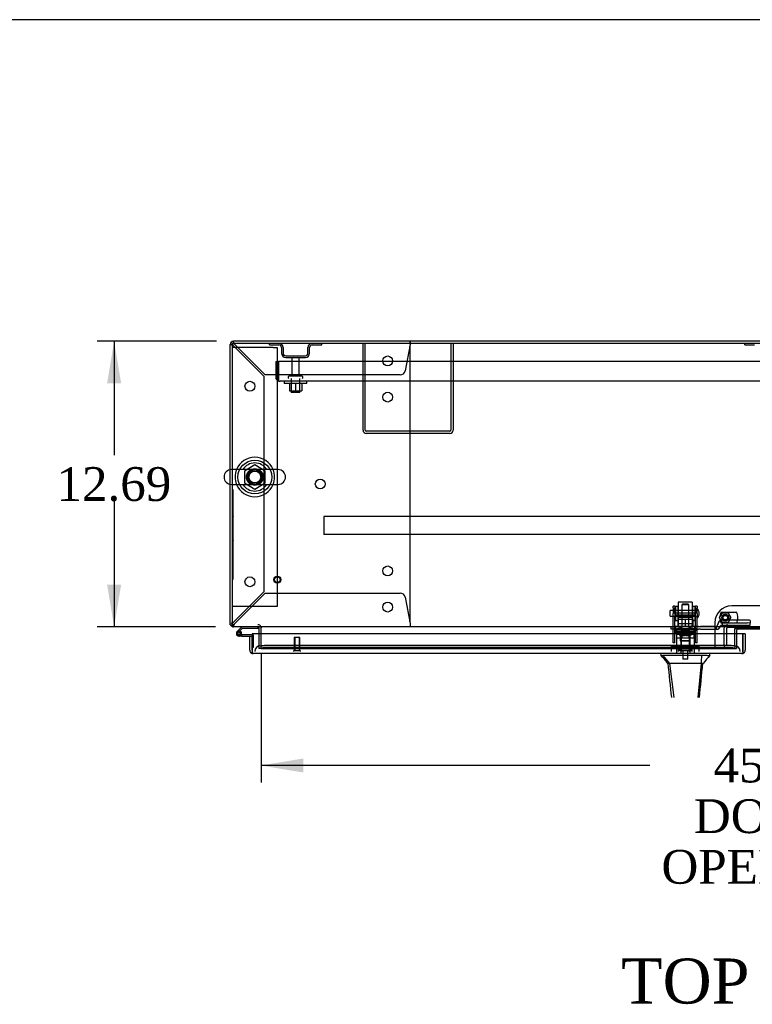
# Model space of a CAD drawing. Header units: inches. Extents: x 1 to 359, y -2 to 239.
# Tile 12 of 24: x 66 to 99, y 195 to 239. Entities that reach past the tile are written whole.
import ezdxf
from ezdxf.enums import TextEntityAlignment as Align
from ezdxf.lldxf.tags import DXFTag

# ---------------------------------------------------------------- set-up
doc = ezdxf.new("R2010")
doc.units = ezdxf.units.IN
doc.header["$MEASUREMENT"] = 0
for name, color, linetype in [('COM43132', 7, 'Continuous'), ('COM50669', 7, 'Continuous'), ('COM50677', 7, 'Continuous'), ('COM54746-56', 7, 'Continuous'), ('COM54926', 7, 'Continuous'), ('COM55738-22', 7, 'Continuous'), ('COM70098', 7, 'Continuous'), ('COM70110-1', 7, 'Continuous'), ('COM70217', 7, 'Continuous'), ('COM70220', 7, 'Continuous'), ('COM70739-1', 7, 'Continuous'), ('COM70838', 7, 'Continuous'), ('COM70839-2', 7, 'Continuous'), ('COM71188-1', 7, 'Continuous'), ('COM71190-1', 7, 'Continuous'), ('COM71195-1', 7, 'Continuous'), ('Default', 7, 'Continuous'), ('GSK86006', 7, 'Continuous'), ('HAN13068', 7, 'Continuous'), ('HAN13068_NUT', 7, 'Continuous'), ('HAN13068_SCREW', 7, 'Continuous'), ('HAN_NUT', 7, 'Continuous'), ('NTS166105', 7, 'Continuous'), ('NTS18024', 7, 'Continuous'), ('NTS18147', 7, 'Continuous'), ('NTS86070', 7, 'Continuous'), ('QLB20185', 7, 'Continuous'), ('ROL87452', 7, 'Continuous'), ('RVT17786', 7, 'Continuous'), ('RVT19000', 7, 'Continuous'), ('SCC180005', 7, 'Continuous'), ('SCS86414', 7, 'Continuous'), ('SPC87322', 7, 'Continuous'), ('STD26089', 7, 'Continuous'), ('STD26122', 7, 'Continuous'), ('STD26258', 7, 'Continuous'), ('WAF25059', 7, 'Continuous'), ('WAF25376', 7, 'Continuous'), ('WAF25377', 7, 'Continuous'), ('WAM254785', 7, 'Continuous'), ('WAM30038', 7, 'Continuous')]:
    doc.layers.add(name, color=color, linetype=linetype)
doc.styles.add('SEACAD_Times_New_Roman', font='times.ttf')
tags = doc.linetypes.add('HIDDEN2', pattern=[0.1875, 0.125, -0.0625]).pattern_tags.tags
tags[6:7] = [DXFTag(74, 4), DXFTag(75, 0), DXFTag(340, '0'), DXFTag(46, 0.0), DXFTag(50, 0.0), DXFTag(44, 0.0), DXFTag(45, 0.0)]
tags[4:5] = [DXFTag(74, 4), DXFTag(75, 0), DXFTag(340, '0'), DXFTag(46, 0.0), DXFTag(50, 0.0), DXFTag(44, 0.0), DXFTag(45, 0.0)]
doc.dimstyles.new('HAMMOND_(STH_-_300x200)', dxfattribs={"dimtxt": 1.5, "dimasz": 1.875, "dimexe": 0.75, "dimexo": 0.75, "dimgap": 0.375, "dimtad": 0, "dimtih": 1, "dimtoh": 1, "dimzin": 0, "dimdsep": 46, "dimtxsty": 'SEACAD_Times_New_Roman', "dimblk1": '_SE_FILLED', "dimblk2": '_SE_FILLED', "dimsah": 1, "dimcen": 0.75, "dimadec": 0, "dimazin": 0, "dimtfac": 0.8, "dimtofl": 0, "dimtmove": 0, "dimatfit": 3, "dimfxl": 1, "dimtolj": 1, "dimtzin": 0, "dimarcsym": 0})

# ---------------------------------------------------------------- blocks, each defined once
blk = doc.blocks.new('SE')
at = {"layer": 'COM43132', "color": 7, "linetype": 'HIDDEN2'}
for p, q in [((77.583, 223.684), (77.708, 223.684)), ((77.583, 223.684), (77.583, 222.994)), ((121.458, 223.684), (77.708, 223.684)), ((77.708, 223.684), (77.708, 222.994)), ((77.708, 223.684), (77.708, 222.994)), ((77.708, 222.912), (77.659, 222.845)), ((77.708, 222.994), (77.708, 222.994)), ((77.708, 222.994), (77.708, 222.912)), ((77.708, 222.994), (77.708, 222.845)), ((121.398, 222.809), (77.768, 222.809)), ((77.768, 222.809), (77.768, 222.809)), ((77.768, 222.809), (77.768, 222.809)), ((77.768, 222.809), (77.768, 222.809))]:
    blk.add_line(p, q, dxfattribs=at)
for start, end in [(180, 233.806), (233.806, 269.8792), (269.9411, 270)]:
    blk.add_arc((77.768, 222.994), 0.185, start, end, dxfattribs=at)
blk.add_open_spline([(77.708, 222.845), (77.718, 222.833), (77.728, 222.824), (77.743, 222.815), (77.748, 222.813), (77.758, 222.81), (77.763, 222.809), (77.768, 222.809)], degree=3, knots=[0, 0, 0, 0, 0.5, 0.5, 0.75, 0.75, 1, 1, 1, 1], dxfattribs=at)
at = {"layer": 'COM50669', "color": 7, "linetype": 'HIDDEN2'}
for p, q in [((81.458, 220.639), (81.458, 224.496)), ((81.553, 220.639), (81.553, 224.496)), ((85.363, 224.496), (85.363, 220.639)), ((85.458, 224.496), (85.458, 220.639)), ((85.315, 220.591), (81.601, 220.591)), ((85.315, 220.496), (81.601, 220.496))]:
    blk.add_line(p, q, dxfattribs=at)
for centre, radius, start, end in [((81.601, 220.639), 0.143, 180, 270), ((81.601, 220.639), 0.048, 180, 270), ((85.315, 220.639), 0.143, 270, 0), ((85.315, 220.639), 0.048, 270, 0)]:
    blk.add_arc(centre, radius, start, end, dxfattribs=at)
at = {"layer": 'COM50677', "color": 7, "linetype": 'HIDDEN2'}
for p, q in [((75.834, 224.308), (75.649, 224.308)), ((77.464, 224.308), (75.834, 224.308)), ((77.464, 224.308), (77.649, 224.308)), ((77.649, 224.308), (77.649, 212.808)), ((75.834, 212.808), (75.649, 212.808)), ((77.464, 212.808), (75.834, 212.808)), ((77.649, 212.808), (77.464, 212.808))]:
    blk.add_line(p, q, dxfattribs=at)
blk.add_circle((76.649, 218.558), 0.375, dxfattribs=at)
at = {"layer": 'COM54746-56', "color": 7, "linetype": 'Continuous'}
for p, q in [((76.076, 211.903), (75.865, 211.691)), ((75.928, 211.667), (76.102, 211.841)), ((76.102, 211.841), (76.796, 211.841)), ((76.796, 211.841), (76.796, 211.902)), ((75.881, 211.617), (75.881, 211.592)), ((75.956, 211.667), (75.931, 211.667)), ((75.931, 211.542), (75.956, 211.542)), ((76.06, 211.488), (75.944, 211.488)), ((76.006, 211.592), (76.006, 211.617)), ((76.061, 211.605), (76.006, 211.605)), ((76.06, 211.55), (76.047, 211.55)), ((76.524, 211.55), (76.06, 211.55)), ((76.06, 211.55), (76.06, 211.488)), ((76.06, 211.488), (76.524, 211.488)), ((76.524, 211.488), (76.524, 211.486)), ((76.524, 211), (76.524, 211))]:
    blk.add_line(p, q, dxfattribs=at)
at = {"layer": 'COM54746-56', "color": 7, "linetype": 'HIDDEN2'}
for p, q in [((76.796, 211.902), (76.796, 211.903)), ((75.907, 211.646), (75.928, 211.667)), ((76.047, 211.55), (75.944, 211.55)), ((75.998, 211.6), (76.06, 211.594)), ((76.006, 211.605), (75.999, 211.605)), ((76.561, 211.55), (76.524, 211.55)), ((76.586, 211), (76.586, 211.525)), ((76.524, 211), (76.586, 211))]:
    blk.add_line(p, q, dxfattribs=at)
at = {"layer": 'COM54746-56', "color": 7, "linetype": 'Continuous'}
for centre, radius, start, end in [((75.944, 211.605), 0.117, 132.392, 0), ((75.944, 211.605), 0.117, 0, 72.9726), ((75.931, 211.617), 0.05, 90, 180), ((75.931, 211.592), 0.05, 180, 270), ((75.956, 211.617), 0.05, 0, 90), ((75.956, 211.592), 0.05, 270, 0)]:
    blk.add_arc(centre, radius, start, end, dxfattribs=at)
at = {"layer": 'COM54746-56', "color": 7, "linetype": 'HIDDEN2'}
for centre, radius, start, end in [((75.944, 211.605), 0.117, 72.9726, 132.392), ((75.944, 211.605), 0.055, 131.1959, 0), ((75.944, 211.605), 0.055, 0, 131.1959), ((76.561, 211.525), 0.025, 0, 90)]:
    blk.add_arc(centre, radius, start, end, dxfattribs=at)
at = {"layer": 'COM54926', "color": 7, "linetype": 'HIDDEN2'}
for p, q in [((75.554, 224.448), (75.583, 224.448)), ((75.659, 224.448), (75.583, 224.448)), ((75.694, 224.496), (75.697, 224.496)), ((75.697, 224.561), (75.697, 224.591)), ((75.697, 224.486), (75.697, 224.561)), ((75.697, 224.496), (75.697, 224.496)), ((75.697, 224.39), (77.054, 223.033)), ((77.111, 223.091), (75.754, 224.448)), ((83.543, 224.448), (83.322, 223.27)), ((83.554, 224.591), (83.554, 224.561)), ((83.554, 224.486), (83.554, 224.561)), ((83.553, 212.218), (83.553, 224.276)), ((83.106, 223.091), (77.111, 223.091)), ((77.054, 223.033), (77.054, 213.46)), ((77.054, 213.46), (75.697, 212.103)), ((75.754, 212.046), (77.111, 213.403)), ((77.111, 213.403), (83.106, 213.403)), ((83.322, 213.223), (83.543, 212.046)), ((75.659, 212.046), (75.649, 212.046)), ((75.694, 211.998), (75.697, 211.998)), ((75.697, 212.008), (75.697, 211.933)), ((75.697, 211.998), (75.697, 211.998)), ((75.697, 211.903), (75.697, 211.933)), ((83.554, 212.008), (83.554, 211.933)), ((83.554, 211.933), (83.554, 211.903))]:
    blk.add_line(p, q, dxfattribs=at)
for centre in [(82.554, 223.716), (76.429, 222.591), (82.553, 222.106), (79.553, 218.247), (82.553, 214.388), (76.429, 213.903), (82.554, 212.778)]:
    blk.add_circle(centre, 0.218, dxfattribs=at)
for centre, radius, start, end in [((75.948, 225.026), 0.683, 237.7709, 248.4452), ((75.949, 224.599), 0.327, 207.4542, 219.5439), ((75.119, 224.197), 0.683, 21.5548, 32.2291), ((75.546, 224.195), 0.327, 50.4561, 62.5459), ((83.333, 224.276), 0.22, 0, 26.9345), ((86.14, 224.258), 2.604, 173.3199, 175.8249), ((83.861, 224.378), 0.326, 160.716, 167.6742), ((83.106, 223.311), 0.22, 270, 349.3887), ((83.106, 213.183), 0.22, 10.6113, 90), ((83.333, 212.218), 0.22, 333.0655, 0), ((75.948, 211.468), 0.683, 111.5548, 122.2291), ((75.949, 211.895), 0.327, 140.4561, 152.5458), ((75.119, 212.297), 0.683, 327.7709, 338.4452), ((75.546, 212.298), 0.327, 297.4541, 309.5439), ((86.14, 212.235), 2.604, 184.1751, 186.6801)]:
    blk.add_arc(centre, radius, start, end, dxfattribs=at)
for centre, start_param, end_param in [((75.697, 224.448), 1.570796, 3.141593), ((75.697, 212.046), 3.141593, 4.712389)]:
    blk.add_ellipse(centre, major_axis=(0.048, 0), ratio=0.99836, start_param=start_param, end_param=end_param, dxfattribs=at)
at = {"layer": 'COM55738-22', "color": 7, "linetype": 'HIDDEN2'}
for p, q in [((77.295, 224.424), (77.295, 224.496)), ((77.295, 224.424), (77.717, 224.424)), ((79.198, 224.424), (79.62, 224.424)), ((79.62, 224.424), (79.62, 224.496)), ((98.42, 224.424), (98.42, 224.496)), ((98.42, 224.424), (98.842, 224.424)), ((77.833, 224.308), (77.833, 224.058)), ((77.905, 224.308), (77.905, 224.058)), ((78.02, 223.943), (78.895, 223.943)), ((79.011, 224.058), (79.011, 224.308)), ((79.083, 224.058), (79.083, 224.308)), ((78.02, 223.871), (78.895, 223.871))]:
    blk.add_line(p, q, dxfattribs=at)
for centre, radius, start, end in [((77.717, 224.308), 0.188, 0, 90), ((77.717, 224.308), 0.116, 0, 90), ((79.198, 224.308), 0.188, 90, 180), ((79.198, 224.308), 0.115, 90, 180), ((78.02, 224.058), 0.188, 180, 270), ((78.02, 224.058), 0.116, 180, 270), ((78.895, 224.058), 0.116, 270, 0), ((78.895, 224.058), 0.188, 270, 0)]:
    blk.add_arc(centre, radius, start, end, dxfattribs=at)
at = {"layer": 'COM70098', "color": 7, "linetype": 'HIDDEN2'}
for p, q in [((101.335, 212.835), (97.835, 212.835)), ((97.085, 212.085), (97.085, 210.936)), ((98.048, 211.591), (98.048, 210.936)), ((97.085, 210.936), (98.048, 210.936))]:
    blk.add_line(p, q, dxfattribs=at)
at = {"layer": 'COM70098', "color": 7, "linetype": 'Continuous'}
for p, q in [((98.048, 211.733), (98.048, 211.591)), ((101.062, 211.793), (98.108, 211.793))]:
    blk.add_line(p, q, dxfattribs=at)
at = {"layer": 'COM70098', "color": 7, "linetype": 'HIDDEN2'}
blk.add_circle((97.548, 212.311), 0.156, dxfattribs=at)
blk.add_arc((97.835, 212.085), 0.75, 90, 180, dxfattribs=at)
at = {"layer": 'COM70098', "color": 7, "linetype": 'Continuous'}
blk.add_arc((98.108, 211.733), 0.06, 90, 180, dxfattribs=at)
at = {"layer": 'COM70110-1', "color": 7, "linetype": 'Continuous'}
for p, q in [((123.522, 224.496), (75.649, 224.496)), ((75.649, 224.496), (75.649, 218.889)), ((75.649, 218.227), (75.649, 212.046)), ((75.649, 212.046), (75.649, 211.903)), ((123.522, 211.903), (75.649, 211.903)), ((76.929, 211.903), (76.929, 211.855)), ((76.929, 211.591), (76.929, 211.855)), ((97.968, 211.591), (97.968, 211.834)), ((97.968, 211.834), (101.202, 211.834))]:
    blk.add_line(p, q, dxfattribs=at)
at = {"layer": 'COM70110-1', "color": 7, "linetype": 'HIDDEN2'}
for p, q in [((75.649, 218.889), (75.649, 218.227)), ((76.929, 211.077), (76.929, 211.591)), ((97.968, 211.077), (97.968, 211.591)), ((76.929, 211.077), (76.929, 211.029)), ((76.929, 210.934), (76.929, 211.029)), ((76.929, 211.029), (76.929, 211.029)), ((76.929, 210.936), (76.929, 210.934)), ((76.929, 210.934), (76.929, 210.934)), ((76.929, 210.934), (97.968, 210.934)), ((97.718, 211.07), (77.179, 211.07)), ((97.718, 210.976), (77.179, 210.976)), ((97.968, 211.029), (97.968, 211.077)), ((97.968, 211.029), (97.968, 211.029)), ((97.968, 211.029), (97.968, 210.934)), ((97.968, 210.934), (97.968, 210.936)), ((97.968, 210.934), (97.968, 210.934))]:
    blk.add_line(p, q, dxfattribs=at)
blk.add_circle((76.649, 218.558), 0.344, dxfattribs=at)
for centre, major_axis, start_param, end_param in [((77.179, 211.026), (-0.25, 0), 4.712389, 6.21308), ((77.179, 210.933), (-0.25, 0), 4.712389, 6.21308), ((97.718, 211.026), (0.25, 0), 0.070105, 1.570796), ((97.718, 210.933), (0.25, 0), 0.070105, 1.570796)]:
    blk.add_ellipse(centre, major_axis=major_axis, ratio=0.173648, start_param=start_param, end_param=end_param, dxfattribs=at)
at = {"layer": 'COM70217', "color": 7, "linetype": 'HIDDEN2'}
for p, q in [((119.46, 216.811), (79.71, 216.811)), ((79.71, 216.811), (79.71, 216.768)), ((79.71, 216.768), (79.71, 216.041)), ((79.71, 216.041), (79.71, 215.998)), ((119.46, 215.998), (79.71, 215.998))]:
    blk.add_line(p, q, dxfattribs=at)
at = {"layer": 'COM70220', "color": 7, "linetype": 'HIDDEN2'}
for p, q in [((77.149, 211.061), (76.899, 211.061)), ((97.708, 211.061), (77.149, 211.061)), ((97.958, 211.061), (97.708, 211.061))]:
    blk.add_line(p, q, dxfattribs=at)
for centre, start, end in [((76.899, 210.811), 90, 180), ((97.958, 210.811), 0, 90)]:
    blk.add_arc(centre, 0.25, start, end, dxfattribs=at)
at = {"layer": 'COM70739-1', "color": 7, "linetype": 'HIDDEN2'}
for p, q in [((97.481, 211.813), (97.481, 211.121)), ((97.606, 211.813), (97.606, 211.121)), ((101.504, 211.873), (97.666, 211.873)), ((97.958, 211.061), (98.048, 211.061))]:
    blk.add_line(p, q, dxfattribs=at)
for centre, radius, start, end in [((97.666, 211.813), 0.185, 90, 180), ((97.666, 211.813), 0.06, 90, 180), ((97.666, 211.121), 0.185, 180, 270), ((97.666, 211.121), 0.06, 180, 270)]:
    blk.add_arc(centre, radius, start, end, dxfattribs=at)
at = {"layer": 'COM70838', "color": 7, "linetype": 'HIDDEN2'}
for p, q in [((98.532, 212.205), (97.412, 212.205)), ((98.657, 212.187), (98.657, 212.06)), ((95.147, 211.793), (95.147, 211.918)), ((95.147, 211.918), (95.272, 211.918)), ((95.272, 211.793), (95.147, 211.793)), ((95.754, 211.918), (95.272, 211.918)), ((95.272, 211.793), (96.355, 211.793)), ((96.355, 211.918), (95.789, 211.918)), ((96.355, 211.918), (96.443, 211.918)), ((96.443, 211.793), (96.355, 211.793)), ((97.102, 211.918), (96.443, 211.918)), ((96.443, 211.793), (97.157, 211.793)), ((97.157, 211.793), (97.157, 211.932)), ((97.157, 211.793), (97.227, 211.793)), ((97.219, 212.012), (97.219, 212.035)), ((97.287, 211.853), (97.287, 211.851)), ((97.412, 212.078), (98.532, 212.078)), ((97.412, 212.078), (97.412, 211.976)), ((97.412, 211.978), (98.657, 211.978)), ((98.657, 211.978), (98.657, 212.06))]:
    blk.add_line(p, q, dxfattribs=at)
for centre, radius, start, end in [((97.412, 212.012), 0.193, 90, 180), ((97.102, 212.035), 0.117, 270, 298.0398), ((97.102, 212.035), 0.117, 298.0398, 0), ((97.227, 211.853), 0.06, 270, 0), ((97.412, 211.851), 0.125, 90, 180)]:
    blk.add_arc(centre, radius, start, end, dxfattribs=at)
for centre, major_axis, start_param, end_param in [((98.532, 212.187), (-0.125, 0), 3.141593, 4.712389), ((98.532, 212.06), (0.125, 0), 0, 1.570796)]:
    blk.add_ellipse(centre, major_axis=major_axis, ratio=0.145455, start_param=start_param, end_param=end_param, dxfattribs=at)
at = {"layer": 'COM70839-2', "color": 7, "linetype": 'HIDDEN2'}
for p, q in [((95.241, 212.749), (95.241, 212.827)), ((95.311, 212.827), (95.241, 212.827)), ((95.241, 212.749), (95.241, 212.49)), ((95.311, 212.827), (95.311, 212.749)), ((95.311, 212.49), (95.311, 212.749)), ((96.233, 212.749), (96.233, 212.827)), ((96.303, 212.827), (96.233, 212.827)), ((96.233, 212.749), (96.233, 212.49)), ((96.303, 212.827), (96.303, 212.749)), ((96.303, 212.49), (96.303, 212.749)), ((95.241, 212.326), (95.241, 212.49)), ((95.241, 211.196), (95.241, 212.326)), ((96.233, 212.507), (95.311, 212.507)), ((95.311, 212.49), (95.311, 212.326)), ((95.311, 212.442), (96.233, 212.442)), ((95.311, 211.196), (95.311, 212.326)), ((96.233, 212.326), (96.233, 212.49)), ((96.233, 211.196), (96.233, 212.326)), ((96.303, 212.49), (96.303, 212.326)), ((96.303, 211.196), (96.303, 212.326)), ((96.233, 211.648), (95.311, 211.648)), ((95.241, 211.187), (95.241, 211.196)), ((95.311, 211.187), (95.241, 211.187)), ((95.311, 211.196), (95.311, 211.187)), ((96.233, 211.187), (96.233, 211.196)), ((96.303, 211.187), (96.233, 211.187)), ((96.303, 211.196), (96.303, 211.187))]:
    blk.add_line(p, q, dxfattribs=at)
at = {"layer": 'COM71188-1', "color": 7, "linetype": 'Continuous'}
for p, q in [((75.554, 218.884), (75.554, 224.448)), ((123.473, 224.591), (75.697, 224.591)), ((75.554, 211.998), (75.554, 218.232)), ((75.554, 211.998), (75.649, 211.998)), ((76.834, 211.855), (76.834, 211.591))]:
    blk.add_line(p, q, dxfattribs=at)
at = {"layer": 'COM71188-1', "color": 7, "linetype": 'HIDDEN2'}
for p, q in [((75.554, 218.232), (75.554, 218.884)), ((76.834, 211.591), (76.834, 210.936)), ((76.929, 210.936), (76.834, 210.936))]:
    blk.add_line(p, q, dxfattribs=at)
at = {"layer": 'COM71188-1', "color": 7, "linetype": 'Continuous'}
for centre, radius, start, end in [((75.697, 224.448), 0.143, 90, 180), ((75.697, 212.046), 0.143, 199.6129, 250.3871), ((76.786, 211.855), 0.048, 0, 90), ((76.786, 211.855), 0.143, 0, 19.6129)]:
    blk.add_arc(centre, radius, start, end, dxfattribs=at)
at = {"layer": 'COM71188-1', "color": 7, "linetype": 'HIDDEN2'}
for centre, radius, start, end in [((75.697, 224.448), 0.048, 90, 180), ((75.697, 212.046), 0.048, 180, 270), ((75.697, 212.046), 0.143, 250.3871, 270), ((76.786, 211.855), 0.143, 19.6129, 90)]:
    blk.add_arc(centre, radius, start, end, dxfattribs=at)
at = {"layer": 'COM71190-1', "color": 7, "linetype": 'HIDDEN2'}
for p, q in [((97.968, 211.828), (101.202, 211.828)), ((76.929, 210.936), (97.085, 210.936))]:
    blk.add_line(p, q, dxfattribs=at)
at = {"layer": 'COM71195-1', "color": 7, "linetype": 'Continuous'}
for p, q in [((76.429, 211.486), (76.524, 211.486)), ((76.429, 210.859), (76.429, 211.486)), ((98.334, 211.591), (76.524, 211.591)), ((76.524, 211.591), (76.524, 210.859)), ((76.524, 210.859), (76.524, 211.486)), ((98.429, 211.591), (98.334, 211.591)), ((98.334, 211.591), (98.334, 210.859)), ((98.334, 210.859), (98.334, 211.591)), ((98.429, 211.591), (98.429, 210.859)), ((76.524, 210.859), (76.524, 210.859)), ((76.524, 210.859), (76.524, 210.745)), ((76.524, 210.859), (76.524, 210.796)), ((98.334, 210.859), (98.334, 210.859)), ((98.334, 210.796), (98.334, 210.859)), ((98.334, 210.859), (98.334, 210.745)), ((76.524, 210.796), (76.485, 210.745)), ((76.572, 210.716), (76.571, 210.716)), ((76.571, 210.716), (76.571, 210.716)), ((76.571, 210.716), (76.571, 210.716)), ((98.286, 210.716), (76.572, 210.716)), ((98.286, 210.716), (98.286, 210.716)), ((98.286, 210.716), (98.286, 210.716)), ((98.334, 210.796), (98.373, 210.745))]:
    blk.add_line(p, q, dxfattribs=at)
for centre, start, end in [((76.572, 210.859), 180, 232.4964), ((98.286, 210.859), 307.5036, 0), ((76.572, 210.859), 232.4964, 269.8439), ((76.572, 210.859), 269.9238, 270), ((98.286, 210.859), 270.1561, 307.5036), ((98.286, 210.859), 270, 270.0762)]:
    blk.add_arc(centre, 0.143, start, end, dxfattribs=at)
for points in [[(76.524, 210.745), (76.532, 210.736), (76.54, 210.728), (76.552, 210.721), (76.556, 210.719), (76.564, 210.717), (76.567, 210.716), (76.571, 210.716)], [(98.334, 210.745), (98.326, 210.736), (98.318, 210.728), (98.306, 210.721), (98.302, 210.719), (98.294, 210.717), (98.29, 210.716), (98.286, 210.716)]]:
    blk.add_open_spline(points, degree=3, knots=[0, 0, 0, 0, 0.5, 0.5, 0.75, 0.75, 1, 1, 1, 1], dxfattribs=at)
at = {"layer": 'GSK86006', "color": 7, "linetype": 'HIDDEN2'}
blk.add_circle((97.548, 212.311), 0.125, dxfattribs=at)
at = {"layer": 'HAN13068', "color": 7, "linetype": 'HIDDEN2'}
for p, q in [((95.642, 212.908), (95.612, 212.878)), ((95.932, 212.878), (95.612, 212.878)), ((95.612, 212.878), (95.612, 211.918)), ((95.902, 212.908), (95.642, 212.908)), ((95.932, 212.878), (95.902, 212.908)), ((95.932, 211.918), (95.932, 212.878)), ((95.376, 211.418), (95.572, 211.418)), ((95.376, 211.418), (95.376, 210.716)), ((95.572, 211.418), (95.971, 211.418)), ((95.572, 211.418), (95.572, 210.716)), ((95.612, 211.543), (95.612, 211.418)), ((95.612, 211.543), (95.772, 211.543)), ((95.772, 211.543), (95.932, 211.543)), ((95.932, 211.543), (95.932, 211.418)), ((95.971, 211.418), (96.167, 211.418)), ((95.971, 211.418), (95.971, 210.716)), ((96.167, 211.418), (96.167, 210.716))]:
    blk.add_line(p, q, dxfattribs=at)
at = {"layer": 'HAN13068', "color": 7, "linetype": 'Continuous'}
for p, q in [((94.682, 210.716), (94.682, 210.633)), ((94.682, 210.636), (94.781, 210.636)), ((94.795, 210.636), (94.781, 210.636)), ((94.781, 210.636), (95.064, 210.281)), ((94.873, 210.636), (94.795, 210.636)), ((96.49, 210.636), (94.873, 210.636)), ((96.67, 210.636), (96.49, 210.636)), ((96.748, 210.636), (96.67, 210.636)), ((96.748, 210.636), (96.861, 210.636)), ((96.862, 210.633), (96.862, 210.716)), ((94.982, 210.281), (94.996, 210.281)), ((95.064, 210.281), (94.996, 210.281)), ((95.11, 210.281), (95.064, 210.281)), ((95.064, 210.281), (95.264, 208.76)), ((95.202, 210.281), (95.11, 210.281)), ((96.479, 210.281), (95.202, 210.281)), ((96.479, 210.281), (96.326, 208.76)), ((96.508, 210.281), (96.479, 210.281)), ((96.524, 210.281), (96.508, 210.281)), ((96.534, 210.281), (96.524, 210.281)), ((96.534, 210.281), (96.561, 210.281))]:
    blk.add_line(p, q, dxfattribs=at)
for centre, radius, start, end in [((91.231, 207.302), 4.799, 38.3744, 44.0095), ((108.977, 200.091), 16.062, 138.9673, 140.6254), ((34.517, 216.325), 62.32, 353.47841, 354.43409)]:
    blk.add_arc(centre, radius, start, end, dxfattribs=at)
for points in [[(96.49, 210.636), (96.486, 210.517), (96.483, 210.399), (96.479, 210.281)], [(94.996, 210.281), (95.049, 209.774), (95.102, 209.267), (95.155, 208.76)], [(96.534, 210.281), (96.485, 209.774), (96.436, 209.267), (96.387, 208.76)]]:
    blk.add_open_spline(points, degree=3, dxfattribs=at)
at = {"layer": 'HAN13068_NUT', "color": 7, "linetype": 'HIDDEN2'}
for p, q in [((95.439, 212.293), (95.439, 212.243)), ((95.439, 212.243), (95.605, 212.243)), ((95.439, 212.243), (95.439, 211.918)), ((96.074, 212.323), (95.469, 212.323)), ((95.605, 212.243), (95.772, 212.243)), ((95.772, 212.243), (95.938, 212.243)), ((95.772, 212.243), (95.772, 211.918)), ((95.938, 212.243), (96.104, 212.243)), ((96.104, 212.243), (96.104, 212.293)), ((96.104, 212.243), (96.104, 211.918))]:
    blk.add_line(p, q, dxfattribs=at)
for centre, start, end in [((95.469, 212.293), 90, 180), ((96.074, 212.293), 0, 90)]:
    blk.add_arc(centre, 0.03, start, end, dxfattribs=at)
at = {"layer": 'HAN13068_SCREW', "color": 7, "linetype": 'HIDDEN2'}
for p, q in [((96.034, 210.911), (95.509, 210.911)), ((95.509, 210.911), (95.509, 210.841)), ((96.034, 210.841), (95.509, 210.841)), ((95.661, 211.048), (95.549, 211.048)), ((95.549, 211.048), (95.549, 210.911)), ((95.656, 210.841), (95.656, 210.466)), ((95.883, 211.048), (95.661, 211.048)), ((95.661, 211.048), (95.661, 210.911)), ((95.994, 211.048), (95.883, 211.048)), ((95.883, 211.048), (95.883, 210.911)), ((95.888, 210.466), (95.888, 210.841)), ((95.994, 211.048), (95.994, 210.911)), ((96.034, 210.841), (96.034, 210.911)), ((95.888, 210.466), (95.656, 210.466))]:
    blk.add_line(p, q, dxfattribs=at)
at = {"layer": 'HAN_NUT', "color": 7, "linetype": 'HIDDEN2'}
for p, q in [((95.466, 211.026), (95.16, 211.026)), ((95.16, 210.811), (95.16, 211.026)), ((96.078, 211.026), (95.466, 211.026)), ((95.466, 210.811), (95.466, 211.026)), ((96.384, 211.026), (96.078, 211.026)), ((96.078, 210.811), (96.078, 211.026)), ((96.384, 210.811), (96.384, 211.026))]:
    blk.add_line(p, q, dxfattribs=at)
at = {"layer": 'NTS166105', "color": 7, "linetype": 'HIDDEN2'}
for p, q in [((78.184, 222.713), (78.184, 222.393)), ((78.459, 222.713), (78.459, 222.393)), ((78.734, 222.713), (78.734, 222.393)), ((78.184, 222.393), (78.459, 222.393)), ((78.459, 222.393), (78.734, 222.393))]:
    blk.add_line(p, q, dxfattribs=at)
at = {"layer": 'NTS18024', "color": 7, "linetype": 'HIDDEN2'}
for p, q in [((76.649, 219.093), (76.184, 218.821)), ((76.184, 218.821), (76.184, 218.295)), ((77.114, 218.821), (76.649, 219.093)), ((77.114, 218.295), (77.114, 218.821)), ((76.184, 218.295), (76.653, 218.02)), ((76.653, 218.02), (77.114, 218.295))]:
    blk.add_line(p, q, dxfattribs=at)
blk.add_circle((76.649, 218.558), 0.263, dxfattribs=at)
at = {"layer": 'NTS18147', "color": 7, "linetype": 'HIDDEN2'}
for p, q in [((95.309, 211.782), (95.309, 211.844)), ((95.372, 211.844), (95.309, 211.844)), ((95.309, 211.844), (95.309, 211.844)), ((95.372, 211.844), (95.309, 211.844)), ((95.377, 211.782), (95.309, 211.782)), ((95.309, 211.782), (95.309, 211.719)), ((95.377, 211.782), (95.309, 211.782)), ((95.309, 211.719), (95.377, 211.719)), ((95.309, 211.719), (95.377, 211.719)), ((95.372, 211.782), (95.372, 211.844)), ((95.372, 211.844), (95.372, 211.844)), ((95.377, 211.719), (95.377, 211.782)), ((95.377, 211.782), (95.377, 211.782)), ((95.377, 211.719), (95.704, 211.719)), ((95.377, 211.719), (95.704, 211.719)), ((95.572, 211.844), (95.54, 211.844)), ((95.572, 211.844), (95.54, 211.844)), ((95.552, 211.719), (95.552, 211.281)), ((95.552, 211.719), (95.552, 211.719)), ((95.84, 211.782), (95.704, 211.782)), ((95.704, 211.782), (95.704, 211.719)), ((95.84, 211.782), (95.704, 211.782)), ((95.704, 211.782), (95.704, 211.782)), ((95.704, 211.719), (95.84, 211.719)), ((95.704, 211.719), (95.84, 211.719)), ((95.84, 211.719), (95.84, 211.782)), ((95.84, 211.782), (95.84, 211.782)), ((95.84, 211.719), (96.167, 211.719)), ((95.84, 211.719), (96.167, 211.719)), ((96.003, 211.844), (95.972, 211.844)), ((96.003, 211.844), (95.972, 211.844)), ((95.992, 211.281), (95.992, 211.719)), ((95.992, 211.719), (95.992, 211.719)), ((96.235, 211.782), (96.167, 211.782)), ((96.167, 211.782), (96.167, 211.719)), ((96.235, 211.782), (96.167, 211.782)), ((96.167, 211.782), (96.167, 211.782)), ((96.167, 211.719), (96.235, 211.719)), ((96.167, 211.719), (96.235, 211.719)), ((96.172, 211.844), (96.172, 211.782)), ((96.235, 211.844), (96.172, 211.844)), ((96.172, 211.844), (96.172, 211.844)), ((96.235, 211.844), (96.172, 211.844)), ((96.235, 211.844), (96.235, 211.782)), ((96.235, 211.844), (96.235, 211.844)), ((96.235, 211.719), (96.235, 211.782)), ((95.552, 211.282), (95.992, 211.282)), ((95.992, 211.281), (95.552, 211.281))]:
    blk.add_line(p, q, dxfattribs=at)
for centre, start_param, end_param in [((95.54, 211.526), 2.506883, 3.776302), ((95.54, 211.526), 2.506883, 3.776302), ((95.572, 211.526), 2.506883, 3.141593), ((95.572, 211.526), 2.506883, 3.141593), ((95.972, 211.526), 3.141593, 3.776302), ((95.972, 211.526), 3.141593, 3.776302), ((96.003, 211.526), 2.506883, 3.776302), ((96.003, 211.526), 2.506883, 3.776302)]:
    blk.add_ellipse(centre, major_axis=(0, -0.318), ratio=0.866025, start_param=start_param, end_param=end_param, dxfattribs=at)
at = {"layer": 'NTS86070', "color": 7, "linetype": 'HIDDEN2'}
for p, q in [((97.365, 212.561), (98.041, 212.561)), ((98.041, 212.061), (97.365, 212.061))]:
    blk.add_line(p, q, dxfattribs=at)
blk.add_circle((97.548, 212.311), 0.101, dxfattribs=at)
for centre, start, end in [((97.798, 212.311), 150, 210), ((97.608, 212.311), 330, 30)]:
    blk.add_arc(centre, 0.5, start, end, dxfattribs=at)
at = {"layer": 'QLB20185', "color": 7, "linetype": 'HIDDEN2'}
for p, q in [((75.679, 217.998), (75.649, 217.998)), ((75.679, 217.998), (75.679, 217.623)), ((75.679, 217.623), (75.679, 214.373)), ((75.696, 216.814), (75.679, 216.814)), ((75.696, 216.799), (75.679, 216.799)), ((75.694, 216.797), (75.679, 216.797)), ((75.694, 216.688), (75.679, 216.688)), ((75.694, 216.683), (75.679, 216.683)), ((75.679, 216.67), (75.696, 216.67)), ((75.696, 216.596), (75.679, 216.596)), ((75.696, 216.592), (75.679, 216.592)), ((75.694, 216.814), (75.694, 216.81)), ((75.694, 216.79), (75.694, 216.797)), ((75.694, 216.688), (75.694, 216.79)), ((75.694, 216.67), (75.694, 216.683)), ((75.694, 216.466), (75.694, 216.592)), ((75.679, 216.466), (75.696, 216.466)), ((75.679, 216.462), (75.696, 216.462)), ((75.696, 216.382), (75.679, 216.382)), ((75.694, 216.38), (75.679, 216.38)), ((75.694, 216.322), (75.679, 216.322)), ((75.694, 216.255), (75.679, 216.255)), ((75.694, 216.25), (75.679, 216.25)), ((75.679, 216.248), (75.696, 216.248)), ((75.679, 216.248), (75.696, 216.248)), ((75.694, 216.168), (75.679, 216.168)), ((75.694, 216.164), (75.679, 216.164)), ((75.694, 216.156), (75.679, 216.156)), ((75.694, 216.144), (75.679, 216.144)), ((75.694, 216.125), (75.679, 216.125)), ((75.694, 216.372), (75.694, 216.38)), ((75.694, 216.322), (75.694, 216.372)), ((75.694, 216.255), (75.694, 216.322)), ((75.694, 216.25), (75.694, 216.255)), ((75.694, 216.164), (75.694, 216.168)), ((75.694, 216.156), (75.694, 216.164)), ((75.694, 216.144), (75.694, 216.156)), ((75.694, 216.125), (75.694, 216.144)), ((75.694, 216.056), (75.694, 216.125)), ((75.694, 216.034), (75.679, 216.034)), ((75.694, 215.951), (75.679, 215.951)), ((75.696, 215.951), (75.679, 215.951)), ((75.694, 215.931), (75.679, 215.931)), ((75.694, 215.851), (75.679, 215.851)), ((75.679, 215.817), (75.696, 215.817)), ((75.694, 215.81), (75.679, 215.81)), ((75.696, 215.76), (75.679, 215.76)), ((75.694, 215.749), (75.679, 215.749)), ((75.696, 215.745), (75.679, 215.745)), ((75.694, 215.727), (75.679, 215.727)), ((75.694, 216.034), (75.694, 216.056)), ((75.694, 215.931), (75.694, 215.951)), ((75.694, 215.851), (75.694, 215.931)), ((75.694, 215.817), (75.694, 215.851)), ((75.694, 215.81), (75.694, 215.811)), ((75.694, 215.749), (75.694, 215.76)), ((75.694, 215.745), (75.694, 215.727)), ((75.694, 215.683), (75.694, 215.727)), ((75.694, 215.591), (75.694, 215.683)), ((75.694, 215.584), (75.679, 215.584)), ((75.679, 215.581), (75.696, 215.581)), ((75.694, 215.546), (75.679, 215.546)), ((75.694, 215.531), (75.679, 215.531)), ((75.696, 215.478), (75.679, 215.478)), ((75.694, 215.476), (75.679, 215.476)), ((75.694, 215.377), (75.679, 215.377)), ((75.679, 215.375), (75.696, 215.375)), ((75.696, 215.335), (75.679, 215.335)), ((75.696, 215.334), (75.679, 215.334)), ((75.694, 215.308), (75.679, 215.308)), ((75.694, 215.584), (75.694, 215.591)), ((75.694, 215.531), (75.694, 215.546)), ((75.694, 215.481), (75.694, 215.531)), ((75.694, 215.469), (75.694, 215.476)), ((75.694, 215.384), (75.694, 215.469)), ((75.694, 215.377), (75.694, 215.384)), ((75.694, 215.308), (75.694, 215.335)), ((75.694, 215.183), (75.694, 215.308)), ((75.694, 215.183), (75.679, 215.183)), ((75.679, 215.156), (75.696, 215.156)), ((75.694, 215.156), (75.694, 215.183)), ((75.679, 214.373), (75.679, 213.998)), ((75.679, 213.998), (75.649, 213.998))]:
    blk.add_line(p, q, dxfattribs=at)
at = {"layer": 'ROL87452', "color": 7, "linetype": 'HIDDEN2'}
for p, q in [((95.459, 212.998), (95.459, 211.998)), ((96.084, 212.998), (95.459, 212.998)), ((96.084, 212.998), (96.084, 211.998))]:
    blk.add_line(p, q, dxfattribs=at)
at = {"layer": 'RVT17786', "color": 7, "linetype": 'HIDDEN2'}
for p, q in [((95.093, 212.373), (95.093, 212.623)), ((96.303, 212.623), (95.093, 212.623)), ((95.093, 212.373), (96.303, 212.373))]:
    blk.add_line(p, q, dxfattribs=at)
blk.add_arc((96.069, 212.498), 0.318, 317.1291, 42.8709, dxfattribs=at)
at = {"layer": 'RVT19000', "color": 7, "linetype": 'HIDDEN2'}
for p, q in [((96.084, 212.031), (95.459, 212.031)), ((95.459, 211.998), (95.459, 211.918)), ((95.577, 211.918), (95.577, 211.793)), ((95.631, 211.793), (95.631, 211.581)), ((95.789, 211.918), (95.754, 211.918)), ((95.912, 211.581), (95.912, 211.793)), ((95.967, 211.793), (95.967, 211.918)), ((96.084, 211.918), (96.084, 211.998)), ((95.912, 211.581), (95.631, 211.581))]:
    blk.add_line(p, q, dxfattribs=at)
at = {"layer": 'SCC180005', "color": 7, "linetype": 'HIDDEN2'}
for p, q in [((97.299, 212.311), (97.423, 212.527)), ((97.423, 212.095), (97.299, 212.311)), ((97.423, 212.527), (97.673, 212.527)), ((97.673, 212.527), (97.798, 212.311)), ((97.798, 212.311), (97.673, 212.095)), ((97.673, 212.095), (97.423, 212.095))]:
    blk.add_line(p, q, dxfattribs=at)
blk.add_circle((97.548, 212.311), 0.123, dxfattribs=at)
at = {"layer": 'SCS86414', "color": 7, "linetype": 'Continuous'}
for p, q in [((77.684, 218.889), (75.613, 218.889)), ((75.613, 218.227), (77.684, 218.227))]:
    blk.add_line(p, q, dxfattribs=at)
for centre, radius, start, end in [((76.649, 218.558), 0.625, 32.0055, 147.9945), ((75.613, 218.558), 0.331, 90, 270), ((77.684, 218.558), 0.331, 270, 90), ((76.649, 218.558), 0.625, 212.0055, 327.9945)]:
    blk.add_arc(centre, radius, start, end, dxfattribs=at)
at = {"layer": 'SPC87322', "color": 7, "linetype": 'HIDDEN2'}
for p, q in [((95.379, 211.793), (95.379, 211.418)), ((95.534, 211.918), (95.534, 211.793)), ((95.544, 211.918), (95.544, 211.793)), ((95.999, 211.918), (95.999, 211.793)), ((96.009, 211.918), (96.009, 211.793)), ((96.164, 211.418), (96.164, 211.793))]:
    blk.add_line(p, q, dxfattribs=at)
at = {"layer": 'STD26089', "color": 7, "linetype": 'HIDDEN2'}
for p, q in [((78.292, 223.811), (78.292, 223.034)), ((78.624, 223.034), (78.624, 223.811)), ((78.133, 223.004), (78.133, 222.964)), ((78.753, 223.034), (78.163, 223.034)), ((78.27, 222.934), (78.27, 222.309)), ((78.645, 222.309), (78.645, 222.934)), ((78.783, 222.964), (78.783, 223.004)), ((78.645, 222.309), (78.27, 222.309))]:
    blk.add_line(p, q, dxfattribs=at)
for centre, radius, start, end in [((78.352, 223.811), 0.06, 90, 180), ((78.564, 223.811), 0.06, 0, 90), ((78.163, 223.004), 0.03, 90, 180), ((78.163, 222.964), 0.03, 180, 270), ((78.753, 223.004), 0.03, 0, 90), ((78.753, 222.964), 0.03, 270, 0)]:
    blk.add_arc(centre, radius, start, end, dxfattribs=at)
at = {"layer": 'STD26122', "color": 7, "linetype": 'HIDDEN2'}
for p, q in [((95.622, 211.811), (95.587, 211.776)), ((95.587, 211.776), (95.957, 211.776)), ((95.587, 211.776), (95.587, 210.811)), ((95.922, 211.811), (95.622, 211.811)), ((95.957, 211.776), (95.922, 211.811)), ((95.957, 210.811), (95.957, 211.776))]:
    blk.add_line(p, q, dxfattribs=at)
at = {"layer": 'STD26258', "color": 7, "linetype": 'HIDDEN2'}
for p, q in [((78.649, 211.436), (78.399, 211.436)), ((78.399, 211.436), (78.399, 210.842)), ((78.429, 211.436), (78.429, 210.842)), ((78.618, 211.436), (78.618, 210.842)), ((78.649, 210.842), (78.649, 211.436)), ((78.68, 210.842), (78.367, 210.842)), ((78.367, 210.842), (78.367, 210.811)), ((78.68, 210.811), (78.68, 210.842))]:
    blk.add_line(p, q, dxfattribs=at)
for radius in [0.156, 0.125]:
    blk.add_circle((77.649, 213.998), radius, dxfattribs=at)
at = {"layer": 'WAF25059', "color": 7, "linetype": 'HIDDEN2'}
for p, q in [((77.958, 222.809), (77.958, 222.713)), ((78.958, 222.713), (77.958, 222.713)), ((78.958, 222.713), (78.958, 222.809))]:
    blk.add_line(p, q, dxfattribs=at)
at = {"layer": 'WAF25376', "color": 7, "linetype": 'HIDDEN2'}
for p, q in [((95.335, 212.813), (95.335, 212.183)), ((95.435, 212.813), (95.335, 212.813)), ((95.435, 212.813), (95.435, 212.183)), ((96.108, 212.183), (96.108, 212.813)), ((96.208, 212.813), (96.108, 212.813)), ((96.208, 212.183), (96.208, 212.813)), ((95.335, 212.183), (95.435, 212.183)), ((96.108, 212.183), (96.208, 212.183))]:
    blk.add_line(p, q, dxfattribs=at)
at = {"layer": 'WAF25377', "color": 7, "linetype": 'Continuous'}
for start, end in [(22.2452, 157.7548), (202.2452, 337.7548)]:
    blk.add_arc((76.649, 218.558), 0.875, start, end, dxfattribs=at)
at = {"layer": 'WAF25377', "color": 7, "linetype": 'HIDDEN2'}
for radius, start, end in [(0.875, 157.7548, 202.2452), (0.34, 97.3363, 0), (0.34, 0, 81.6348), (0.875, 0, 22.2452), (0.875, 337.7548, 0)]:
    blk.add_arc((76.649, 218.558), radius, start, end, dxfattribs=at)
at = {"layer": 'WAM254785', "color": 7, "linetype": 'HIDDEN2'}
for radius in [0.75, 0.312]:
    blk.add_circle((76.649, 218.558), radius, dxfattribs=at)
at = {"layer": 'WAM30038', "color": 7, "linetype": 'HIDDEN2'}
for p, q in [((95.397, 211.594), (96.147, 211.594)), ((95.397, 211.594), (95.397, 211.57)), ((96.147, 211.594), (95.397, 211.594)), ((95.397, 211.594), (95.397, 211.594)), ((95.397, 211.57), (96.147, 211.57)), ((96.147, 211.57), (95.397, 211.57)), ((95.598, 211.506), (95.543, 211.506)), ((95.598, 211.506), (95.543, 211.506)), ((95.57, 211.551), (95.598, 211.506)), ((95.57, 211.551), (95.598, 211.506)), ((95.611, 211.522), (95.586, 211.561)), ((95.623, 211.506), (95.594, 211.551)), ((95.623, 211.506), (95.594, 211.551)), ((95.598, 211.506), (95.611, 211.522)), ((95.598, 211.506), (95.611, 211.522)), ((95.754, 211.506), (95.623, 211.506)), ((95.754, 211.506), (95.623, 211.506)), ((95.754, 211.551), (95.754, 211.506)), ((95.789, 211.506), (95.789, 211.551)), ((95.921, 211.506), (95.789, 211.506)), ((95.921, 211.506), (95.789, 211.506)), ((95.949, 211.551), (95.921, 211.506)), ((95.949, 211.551), (95.921, 211.506)), ((95.957, 211.56), (95.933, 211.522)), ((95.933, 211.522), (95.945, 211.506)), ((95.933, 211.522), (95.945, 211.506)), ((95.945, 211.506), (95.974, 211.551)), ((95.945, 211.506), (95.974, 211.551)), ((96, 211.506), (95.945, 211.506)), ((96, 211.506), (95.945, 211.506)), ((96.147, 211.57), (96.147, 211.594)), ((96.147, 211.594), (96.147, 211.594))]:
    blk.add_line(p, q, dxfattribs=at)
for centre, radius, start, end in [((94.869, 210.985), 0.85, 41.7058, 43.4493), ((95.772, 211.552), 0.0181, 91.7718, 183.073), ((95.771, 211.552), 0.0182, 357.1609, 87.9942), ((96.677, 210.983), 0.854, 136.5547, 138.2901)]:
    blk.add_arc(centre, radius, start, end, dxfattribs=at)
for points, knots in [([(95.543, 211.506), (95.532, 211.519), (95.52, 211.532), (95.509, 211.545), (95.507, 211.547), (95.505, 211.549), (95.503, 211.551)], [0, 0, 0, 0, 0.858552, 0.858552, 0.858552, 1, 1, 1, 1]), ([(95.564, 211.564), (95.564, 211.564), (95.564, 211.564), (95.565, 211.559), (95.567, 211.555), (95.57, 211.551)], [0.4389304, 0.4389304, 0.4389304, 0.4389304, 0.5, 0.5, 1, 1, 1, 1]), ([(95.594, 211.551), (95.593, 211.553), (95.591, 211.555), (95.588, 211.559), (95.586, 211.561), (95.581, 211.565), (95.579, 211.567), (95.574, 211.569), (95.572, 211.57), (95.57, 211.57)], [0, 0, 0, 0, 0.25, 0.25, 0.5, 0.5, 0.75, 0.75, 1, 1, 1, 1]), ([(95.974, 211.57), (95.972, 211.57), (95.969, 211.569), (95.964, 211.567), (95.962, 211.565), (95.955, 211.559), (95.952, 211.555), (95.949, 211.551)], [0, 0, 0, 0, 0.25, 0.25, 0.5, 0.5, 1, 1, 1, 1]), ([(95.974, 211.551), (95.975, 211.553), (95.976, 211.555), (95.978, 211.559), (95.979, 211.561), (95.979, 211.564), (95.979, 211.564), (95.979, 211.564)], [0, 0, 0, 0, 0.25, 0.25, 0.5, 0.5, 0.5626015, 0.5626015, 0.5626015, 0.5626015]), ([(96.04, 211.551), (96.038, 211.549), (96.036, 211.547), (96.034, 211.545), (96.023, 211.532), (96.011, 211.519), (96, 211.506)], [0, 0, 0, 0, 0.141448, 0.141448, 0.141448, 1, 1, 1, 1])]:
    blk.add_open_spline(points, degree=3, knots=knots, dxfattribs=at)
blk = doc.blocks.new('DMBLK3944')
at = {"layer": 'Default', "linetype": 'Continuous'}
for points in [[(78.804, 205.431), (78.804, 206.056), (76.929, 205.743)], [(120.366, 205.431), (122.241, 205.743), (120.366, 206.056)]]:
    blk.add_hatch(color=7, dxfattribs=at).paths.add_polyline_path(points)
at = {"layer": 'Default', "color": 7, "linetype": 'Continuous'}
for p, q in [((76.929, 210.716), (76.929, 204.993)), ((122.241, 210.186), (122.241, 204.993)), ((94.19, 205.743), (76.929, 205.743)), ((122.241, 205.743), (104.98, 205.743))]:
    blk.add_line(p, q, dxfattribs=at)
at = {"layer": 'Default', "color": 7, "linetype": 'Continuous', "style": 'SEACAD_Times_New_Roman'}
for s, p in [('45.31', (97.026, 206.493)), ('DOOR ', (96.155, 204.243)), ('OPENING', (94.715, 201.993))]:
    blk.add_text(s, height=1.5, dxfattribs=at).set_placement(p, align=Align.TOP_LEFT)
blk = doc.blocks.new('_SE_FILLED')
at = {"color": 0}
blk.add_line((0, 0), (-1, 0), dxfattribs=at)
blk.add_solid([(0, 0), (-1, -0.1665), (-1, 0.1665), (0, 0)], dxfattribs=at)
blk = doc.blocks.new('DMBLK3945')
at = {"layer": 'Default', "linetype": 'Continuous'}
for points in [[(70.086, 222.716), (70.711, 222.716), (70.398, 224.591)], [(70.086, 213.778), (70.398, 211.903), (70.711, 213.778)]]:
    blk.add_hatch(color=7, dxfattribs=at).paths.add_polyline_path(points)
at = {"layer": 'Default', "color": 7, "linetype": 'Continuous'}
for p, q in [((74.947, 224.591), (69.648, 224.591)), ((70.398, 224.591), (70.398, 219.522)), ((70.398, 217.497), (70.398, 211.903)), ((74.899, 211.903), (69.648, 211.903))]:
    blk.add_line(p, q, dxfattribs=at)
at = {"layer": 'Default', "color": 7, "linetype": 'Continuous', "style": 'SEACAD_Times_New_Roman'}
blk.add_text('12.69', height=1.5, dxfattribs=at).set_placement((67.839, 218.997), align=Align.TOP_LEFT)
blk = doc.blocks.new('BORDER')
at = {"layer": 'Default', "color": 7, "linetype": 'Continuous'}
blk.add_line((0, 27.86), (-41.86, 27.86), dxfattribs=at)

msp = doc.modelspace()

# ---------------------------------------------------------------- block references
at = {"layer": 'Default', "color": 7, "xscale": 8.55, "yscale": 8.55, "zscale": 8.55}
msp.add_blockref('BORDER', (359.223, 0.67), dxfattribs=at)
at = {"layer": 'Default'}
msp.add_blockref('SE', (0, 0), dxfattribs=at)

# ---------------------------------------------------------------- texts
at = {"layer": 'Default', "color": 7, "linetype": 'Continuous', "style": 'SEACAD_Times_New_Roman'}
msp.add_text('TOP VIEW', height=2, dxfattribs=at).set_placement((92.918, 197.17), align=Align.TOP_LEFT)

# ---------------------------------------------------------------- dimensions: what is measured, and where the dimension line sits
at = {"layer": 'Default', "color": 7, "linetype": 'Continuous'}
dim = msp.add_linear_dim(base=(70.398, 224.591), p1=(75.697, 224.591), p2=(75.649, 211.903), angle=269.7832, text='\\A1;<>', dimstyle='HAMMOND_(STH_-_300x200)', dxfattribs=at)
dim.commit()
dim.dimension.update_dxf_attribs({"geometry": 'DMBLK3945', "text_midpoint": (70.398, 218.247), "dimtype": 161})
dim = msp.add_linear_dim(base=(76.929, 205.743), p1=(122.241, 210.936), p2=(76.929, 211.466), text='\\A1;<>\\PDOOR \\XOPENING', dimstyle='HAMMOND_(STH_-_300x200)', dxfattribs=at)
dim.commit()
dim.dimension.update_dxf_attribs({"geometry": 'DMBLK3944', "text_midpoint": (99.585, 205.743), "dimtype": 160})

doc.saveas('drawing.dxf')
